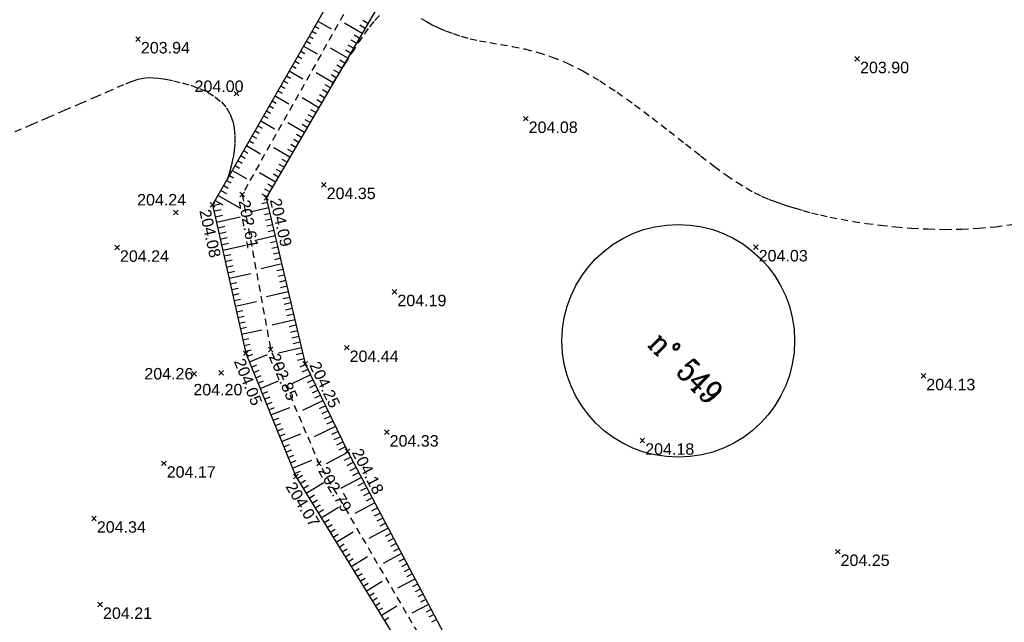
# Model space of a CAD drawing. Extents: x 1616800 to 1632437, y 2248456 to 2251974.
# Tile 244 of 256: x 1618044 to 1618129, y 2251334 to 2251386. Entities that reach past the tile are written whole.
import ezdxf
from ezdxf.enums import TextEntityAlignment as Align

# ---------------------------------------------------------------- set-up
doc = ezdxf.new("R2010")
doc.units = 0
doc.header["$LTSCALE"] = 2
doc.header["$PDMODE"] = 3
doc.header["$PDSIZE"] = 0.2
doc.linetypes.add('CONTINU', pattern=[0])
doc.linetypes.add('FOSSE', pattern=[0.5, 0.3, -0.2])
doc.layers.get('0').update_dxf_attribs({"linetype": 'CONTINUOUS'})
for name, color, linetype in [('X-PTS TOPO-TEXTE TOPOALT', 8, 'CONTINUOUS'), ('X-PTS TOPO-TOPOPOINT', 8, 'CONTINUOUS'), ('Y-FDP TOPO-CADASTRE_NUMERO', 11, 'CONTINUOUS'), ('Y-FDP TOPO-CN_1_00', 8, 'FOSSE'), ('Y-FDP TOPO-TOP_AXE_FOSSE', 8, 'CONTINUOUS'), ('Y-FDP TOPO-TOP_BARBULE', 8, 'CONTINUOUS'), ('Y-FDP TOPO-TOP_TALUS', 8, 'CONTINUOUS')]:
    doc.layers.add(name, color=color, linetype=linetype)
doc.styles.add('COMPLEX', font='complex.shx')
doc.styles.get("Standard").update_dxf_attribs({"font": 'arial.ttf'})

# ---------------------------------------------------------------- blocks, each defined once
blk = doc.blocks.new('TCPOINT')
at = {"color": 0}
blk.add_point((0, 0), dxfattribs=at)
at = {"layer": 'X-PTS TOPO-TEXTE TOPOALT'}
blk.add_attdef('ALT', text='', height=0.75, dxfattribs=at).set_placement((0.25, -0.25), align=Align.TOP_LEFT)
blk = doc.blocks.new('TCPOINT_2')
at = {"color": 0}
blk.add_point((0, 0), dxfattribs=at)
at = {"layer": 'X-PTS TOPO-TEXTE TOPOALT'}
blk.add_attdef('ALT', (0.25, 0.25), '', height=0.75, dxfattribs=at)
blk = doc.blocks.new('TCPOINT_C')
at = {"color": 0}
blk.add_point((0, 0), dxfattribs=at)
at = {"layer": 'X-PTS TOPO-TEXTE TOPOALT'}
blk.add_attdef('ALT', text='', height=0.75, dxfattribs=at).set_placement((0.5, 0.09), align=Align.MIDDLE_LEFT)

msp = doc.modelspace()

# ---------------------------------------------------------------- linework, layer by layer
at = {"layer": 'Y-FDP TOPO-CADASTRE_NUMERO'}
msp.add_circle((1618101.0233, 2251358.3748), 10.1435, dxfattribs=at)
at = {"layer": 'Y-FDP TOPO-CN_1_00', "linetype": 'FOSSE'}
for points in [[(1618070.8472, 2251380.6516), (1618071.3238, 2251381.4261), (1618071.9897, 2251382.4979), (1618072.6037, 2251383.4692), (1618073.1661, 2251384.3337), (1618073.682, 2251385.0918), (1618074.1563, 2251385.7438), (1618074.5939, 2251386.2904), (1618074.9998, 2251386.7318)], [(1618078.6048, 2251386.4556), (1618079.072, 2251386.189), (1618079.583, 2251385.9199), (1618080.1401, 2251385.653), (1618080.746, 2251385.3931), (1618081.4031, 2251385.145), (1618082.1139, 2251384.9136), (1618082.8808, 2251384.7036), (1618083.7064, 2251384.5198), (1618084.5931, 2251384.3617), (1618085.5435, 2251384.2081), (1618086.5599, 2251384.0323), (1618087.6448, 2251383.8077), (1618088.8008, 2251383.5076), (1618090.0302, 2251383.1055), (1618091.3355, 2251382.5748), (1618092.7192, 2251381.8888), (1618094.1785, 2251381.0325), (1618095.6889, 2251380.0376), (1618097.221, 2251378.9474), (1618098.7451, 2251377.8049), (1618100.2316, 2251376.6536), (1618101.6508, 2251375.5366), (1618102.9732, 2251374.4971), (1618104.1691, 2251373.5785), (1618105.2175, 2251372.8132), (1618106.1319, 2251372.1913), (1618106.9341, 2251371.6921), (1618107.6463, 2251371.2947), (1618108.2904, 2251370.9786), (1618108.8884, 2251370.7231), (1618109.4623, 2251370.5073), (1618110.0342, 2251370.3107), (1618110.6241, 2251370.1161), (1618111.2452, 2251369.9207), (1618111.9088, 2251369.7256), (1618112.6259, 2251369.5316), (1618113.408, 2251369.3395), (1618114.2663, 2251369.1503), (1618115.212, 2251368.9648), (1618116.2563, 2251368.784), (1618117.4061, 2251368.6098), (1618118.6499, 2251368.4488), (1618119.972, 2251368.3084), (1618121.3565, 2251368.1963), (1618122.7876, 2251368.12), (1618124.2495, 2251368.0872), (1618125.7263, 2251368.1053), (1618127.2022, 2251368.182), (1618128.6626, 2251368.3217), (1618130.0976, 2251368.5168)], [(1618043.2395, 2251376.6034), (1618044.6496, 2251377.2138), (1618046.0992, 2251377.8397), (1618047.537, 2251378.4599), (1618048.9117, 2251379.0535), (1618050.1722, 2251379.5993), (1618051.2671, 2251380.0762), (1618052.1604, 2251380.4679), (1618052.8776, 2251380.7764), (1618053.459, 2251381.0083), (1618053.9454, 2251381.1703), (1618054.3772, 2251381.2692), (1618054.7951, 2251381.3114), (1618055.2396, 2251381.3038), (1618055.7513, 2251381.253), (1618056.3591, 2251381.1639), (1618057.0459, 2251381.0345), (1618057.7827, 2251380.861), (1618058.5406, 2251380.6395), (1618059.2908, 2251380.3664), (1618060.0044, 2251380.0377), (1618060.6526, 2251379.6498), (1618061.2064, 2251379.1987), (1618061.6437, 2251378.6837), (1618061.9693, 2251378.1147), (1618062.1946, 2251377.5049), (1618062.3313, 2251376.8672), (1618062.3906, 2251376.2147), (1618062.3843, 2251375.5603), (1618062.3236, 2251374.917), (1618062.2202, 2251374.2979), (1618062.0863, 2251373.7144), (1618061.9374, 2251373.1716), (1618061.7901, 2251372.6732), (1618061.7294, 2251372.4621)]]:
    msp.add_lwpolyline(points, dxfattribs=at)
at = {"layer": 'Y-FDP TOPO-TOP_AXE_FOSSE', "linetype": 'FOSSE', "elevation": 201.34, "flags": 128}
msp.add_lwpolyline([(1618345.7226, 2251360.38), (1618329.8716, 2251365.804), (1618308.3316, 2251373.672), (1618293.6566, 2251378.527), (1618271.5336, 2251386.423), (1618253.2956, 2251392.776), (1618224.4006, 2251402.704), (1618207.2536, 2251409.293), (1618192.0736, 2251414.605), (1618177.4756, 2251419.986), (1618161.7616, 2251426.006), (1618144.2136, 2251431.839), (1618128.1146, 2251437.244), (1618112.9256, 2251442.926), (1618093.5746, 2251422.765), (1618085.0156, 2251409.649), (1618074.4826, 2251391.46), (1618063.0196, 2251371.133), (1618065.5016, 2251357.631), (1618069.7156, 2251347.677), (1618080.0226, 2251330.014), (1618085.9466, 2251321.616), (1618104.5726, 2251321.799), (1618118.5166, 2251324.229), (1618136.5086, 2251326.473), (1618156.2926, 2251328.253), (1618175.5956, 2251330.035), (1618211.7116, 2251334.041), (1618214.1936, 2251333.192), (1618222.8506, 2251322.127), (1618231.1446, 2251309.73), (1618244.5446, 2251290.968), (1618252.1488, 2251280.321)], dxfattribs=at)
at = {"layer": 'Y-FDP TOPO-TOP_BARBULE'}
for p, q in [((1618069.3654, 2251385.7937), (1618069.714, 2251385.594)), ((1618069.6139, 2251386.2276), (1618070.7737, 2251385.5633)), ((1618073.4811, 2251385.1662), (1618071.9475, 2251386.061)), ((1618073.733, 2251385.5981), (1618073.2714, 2251385.8674)), ((1618073.985, 2251386.03), (1618073.5219, 2251386.3002)), ((1618068.8683, 2251384.926), (1618069.2184, 2251384.7255)), ((1618069.1169, 2251385.3598), (1618069.4662, 2251385.1597)), ((1618073.2291, 2251384.7344), (1618072.7705, 2251385.0019)), ((1618068.3713, 2251384.0582), (1618069.5427, 2251383.3873)), ((1618068.6198, 2251384.4921), (1618068.9706, 2251384.2912)), ((1618072.2213, 2251383.0069), (1618070.713, 2251383.8868)), ((1618072.7252, 2251383.8706), (1618072.2697, 2251384.1364)), ((1618072.9771, 2251384.3025), (1618072.5201, 2251384.5691)), ((1618067.8743, 2251383.1905), (1618068.2271, 2251382.9884)), ((1618068.1228, 2251383.6243), (1618068.4749, 2251383.4227)), ((1618072.4732, 2251383.4387), (1618072.0192, 2251383.7036)), ((1618067.3773, 2251382.3227), (1618067.7315, 2251382.1199)), ((1618067.6258, 2251382.7566), (1618067.9793, 2251382.5541)), ((1618071.7173, 2251382.1431), (1618071.2679, 2251382.4053)), ((1618071.9693, 2251382.575), (1618071.5183, 2251382.8381)), ((1618066.8803, 2251381.455), (1618067.2359, 2251381.2513)), ((1618067.1288, 2251381.8889), (1618068.3118, 2251381.2113)), ((1618070.9615, 2251380.8475), (1618069.4785, 2251381.7127)), ((1618071.2134, 2251381.2794), (1618070.767, 2251381.5398)), ((1618071.4654, 2251381.7112), (1618071.0175, 2251381.9726)), ((1618066.3833, 2251380.5873), (1618066.7402, 2251380.3828)), ((1618066.6318, 2251381.0211), (1618066.9881, 2251380.8171)), ((1618070.7095, 2251380.4156), (1618070.2661, 2251380.6743)), ((1618065.8862, 2251379.7195), (1618067.0808, 2251379.0353)), ((1618066.1347, 2251380.1534), (1618066.4924, 2251379.9485)), ((1618069.7017, 2251378.6881), (1618068.244, 2251379.5385)), ((1618070.2056, 2251379.5519), (1618069.7653, 2251379.8088)), ((1618070.4575, 2251379.9837), (1618070.0157, 2251380.2415)), ((1618065.3892, 2251378.8518), (1618065.749, 2251378.6457)), ((1618065.6377, 2251379.2856), (1618065.9968, 2251379.08)), ((1618069.9536, 2251379.12), (1618069.5148, 2251379.376)), ((1618064.8922, 2251377.984), (1618065.2534, 2251377.7772)), ((1618065.1407, 2251378.4179), (1618065.5012, 2251378.2114)), ((1618069.1977, 2251377.8244), (1618068.7635, 2251378.0777)), ((1618069.4497, 2251378.2562), (1618069.0139, 2251378.5105)), ((1618064.3952, 2251377.1163), (1618064.7577, 2251376.9086)), ((1618064.6437, 2251377.5502), (1618065.8499, 2251376.8593)), ((1618068.4419, 2251376.5287), (1618067.0095, 2251377.3644)), ((1618068.6938, 2251376.9606), (1618068.2626, 2251377.2122)), ((1618068.9458, 2251377.3925), (1618068.513, 2251377.6449)), ((1618063.8982, 2251376.2486), (1618064.2621, 2251376.0401)), ((1618064.1467, 2251376.6824), (1618064.5099, 2251376.4744)), ((1618068.1899, 2251376.0969), (1618067.7617, 2251376.3467)), ((1618063.4011, 2251375.3808), (1618064.6189, 2251374.6833)), ((1618063.6497, 2251375.8147), (1618064.0143, 2251375.6058)), ((1618067.1821, 2251374.3694), (1618065.7751, 2251375.1902)), ((1618067.686, 2251375.2331), (1618067.2608, 2251375.4811)), ((1618067.9379, 2251375.665), (1618067.5113, 2251375.9139)), ((1618062.9041, 2251374.5131), (1618063.2709, 2251374.303)), ((1618063.1526, 2251374.9469), (1618063.5187, 2251374.7373)), ((1618067.434, 2251374.8012), (1618067.0104, 2251375.0484)), ((1618062.4071, 2251373.6453), (1618062.7752, 2251373.4345)), ((1618062.6556, 2251374.0792), (1618063.023, 2251373.8688)), ((1618066.6781, 2251373.5056), (1618066.2591, 2251373.7501)), ((1618066.9301, 2251373.9375), (1618066.5095, 2251374.1829)), ((1618061.9101, 2251372.7776), (1618062.2796, 2251372.5659)), ((1618062.1586, 2251373.2115), (1618063.388, 2251372.5073)), ((1618065.9223, 2251372.21), (1618064.5406, 2251373.0161)), ((1618066.1742, 2251372.6419), (1618065.7582, 2251372.8846)), ((1618066.4262, 2251373.0737), (1618066.0086, 2251373.3173)), ((1618061.4131, 2251371.9099), (1618061.8057, 2251371.685)), ((1618061.6616, 2251372.3437), (1618062.0318, 2251372.1317)), ((1618065.6703, 2251371.7781), (1618065.2573, 2251372.019)), ((1618060.9161, 2251371.0421), (1618062.8119, 2251369.9562)), ((1618061.1646, 2251371.476), (1618061.6452, 2251371.2007)), ((1618065.1664, 2251370.9144), (1618064.7564, 2251371.1535)), ((1618065.4183, 2251371.3462), (1618065.0069, 2251371.5863)), ((1618060.4559, 2251370.1688), (1618061.0876, 2251370.3107)), ((1618060.6675, 2251370.6082), (1618061.3243, 2251370.232)), ((1618065.2183, 2251370.4369), (1618064.7418, 2251370.3252)), ((1618060.5654, 2251369.681), (1618061.1926, 2251369.8218)), ((1618060.6749, 2251369.1931), (1618061.2975, 2251369.3329)), ((1618060.7845, 2251368.7053), (1618062.8446, 2251369.1678)), ((1618065.3324, 2251369.9501), (1618063.7253, 2251369.5735)), ((1618065.4464, 2251369.4632), (1618064.9587, 2251369.3489)), ((1618060.894, 2251368.2174), (1618061.5074, 2251368.3551)), ((1618065.5605, 2251368.9764), (1618065.0671, 2251368.8608)), ((1618065.6746, 2251368.4896), (1618065.1755, 2251368.3727)), ((1618061.0035, 2251367.7295), (1618061.6124, 2251367.8662)), ((1618065.9027, 2251367.516), (1618064.2014, 2251367.1173)), ((1618065.7887, 2251368.0028), (1618065.2839, 2251367.8845)), ((1618061.1131, 2251367.2417), (1618061.7174, 2251367.3774)), ((1618061.2226, 2251366.7538), (1618061.8223, 2251366.8885)), ((1618061.3321, 2251366.266), (1618063.316, 2251366.7114)), ((1618066.0168, 2251367.0292), (1618065.5007, 2251366.9083)), ((1618061.4416, 2251365.7781), (1618062.0322, 2251365.9107)), ((1618066.1309, 2251366.5424), (1618065.6092, 2251366.4201)), ((1618066.2449, 2251366.0555), (1618065.7176, 2251365.932)), ((1618061.5512, 2251365.2903), (1618062.1372, 2251365.4218)), ((1618061.6607, 2251364.8024), (1618062.2421, 2251364.9329)), ((1618066.4731, 2251365.0819), (1618064.6775, 2251364.6612)), ((1618066.359, 2251365.5687), (1618065.826, 2251365.4438)), ((1618061.7702, 2251364.3146), (1618062.3471, 2251364.4441)), ((1618061.8798, 2251363.8267), (1618063.7874, 2251364.255)), ((1618066.5871, 2251364.5951), (1618066.0428, 2251364.4676)), ((1618066.7012, 2251364.1083), (1618066.1512, 2251363.9794)), ((1618061.9893, 2251363.3388), (1618062.557, 2251363.4663)), ((1618066.8153, 2251363.6215), (1618066.2597, 2251363.4913)), ((1618066.9294, 2251363.1347), (1618066.3681, 2251363.0031)), ((1618062.0988, 2251362.851), (1618062.662, 2251362.9774)), ((1618062.2084, 2251362.3631), (1618062.7669, 2251362.4885)), ((1618067.0434, 2251362.6478), (1618065.1536, 2251362.205)), ((1618062.3179, 2251361.8753), (1618062.8719, 2251361.9997)), ((1618062.4274, 2251361.3874), (1618064.2588, 2251361.7986)), ((1618067.1575, 2251362.161), (1618066.5849, 2251362.0269)), ((1618067.2716, 2251361.6742), (1618066.6933, 2251361.5387)), ((1618062.537, 2251360.8996), (1618063.0818, 2251361.0219)), ((1618067.3856, 2251361.1874), (1618066.8017, 2251361.0506)), ((1618067.4997, 2251360.7006), (1618066.9101, 2251360.5624)), ((1618062.6465, 2251360.4117), (1618063.1867, 2251360.533)), ((1618062.756, 2251359.9239), (1618063.2917, 2251360.0441)), ((1618067.6138, 2251360.2138), (1618065.6297, 2251359.7489)), ((1618067.7279, 2251359.727), (1618067.127, 2251359.5862)), ((1618062.8656, 2251359.436), (1618063.3967, 2251359.5552)), ((1618062.9751, 2251358.9481), (1618064.7302, 2251359.3422)), ((1618067.8419, 2251359.2401), (1618067.2354, 2251359.098)), ((1618063.0846, 2251358.4603), (1618063.6066, 2251358.5775)), ((1618063.1942, 2251357.9724), (1618063.7115, 2251358.0886)), ((1618067.956, 2251358.7533), (1618067.3438, 2251358.6099)), ((1618068.0701, 2251358.2665), (1618067.4522, 2251358.1217)), ((1618063.3037, 2251357.4846), (1618063.8165, 2251357.5997)), ((1618063.46, 2251357.0113), (1618063.9415, 2251357.2062)), ((1618063.6476, 2251356.5479), (1618065.227, 2251357.1872)), ((1618068.1841, 2251357.7797), (1618066.186, 2251357.3115)), ((1618068.2982, 2251357.2929), (1618067.7189, 2251357.1571)), ((1618063.8352, 2251356.0844), (1618064.3108, 2251356.2769)), ((1618068.4123, 2251356.8061), (1618067.853, 2251356.675)), ((1618068.5389, 2251356.3237), (1618068.0443, 2251356.084)), ((1618064.0228, 2251355.6209), (1618064.5002, 2251355.8141)), ((1618068.9751, 2251355.4238), (1618067.2896, 2251354.6069)), ((1618068.757, 2251355.8738), (1618068.2569, 2251355.6314)), ((1618064.2104, 2251355.1575), (1618064.6895, 2251355.3514)), ((1618064.398, 2251354.694), (1618064.8789, 2251354.8886)), ((1618064.5856, 2251354.2305), (1618066.1944, 2251354.8817)), ((1618069.1932, 2251354.9739), (1618068.682, 2251354.7262)), ((1618064.7732, 2251353.767), (1618065.2576, 2251353.9631)), ((1618069.4112, 2251354.524), (1618068.8946, 2251354.2736)), ((1618069.6293, 2251354.074), (1618069.1072, 2251353.821)), ((1618064.9608, 2251353.3036), (1618065.447, 2251353.5004)), ((1618065.1484, 2251352.8401), (1618065.6364, 2251353.0376)), ((1618070.0655, 2251353.1742), (1618068.2884, 2251352.3129)), ((1618069.8474, 2251353.6241), (1618069.3198, 2251353.3684)), ((1618065.3361, 2251352.3766), (1618065.8257, 2251352.5749)), ((1618065.5237, 2251351.9132), (1618067.1618, 2251352.5763)), ((1618070.2836, 2251352.7242), (1618069.745, 2251352.4632)), ((1618070.5016, 2251352.2743), (1618069.9575, 2251352.0106)), ((1618065.7113, 2251351.4497), (1618066.2045, 2251351.6493)), ((1618065.8989, 2251350.9862), (1618066.3938, 2251351.1866)), ((1618070.7197, 2251351.8244), (1618070.1701, 2251351.558)), ((1618070.9378, 2251351.3744), (1618070.3827, 2251351.1054)), ((1618066.0865, 2251350.5228), (1618066.5832, 2251350.7238)), ((1618066.4617, 2251349.5958), (1618068.1292, 2251350.2708)), ((1618071.1559, 2251350.9245), (1618069.2872, 2251350.0188)), ((1618071.374, 2251350.4746), (1618070.8079, 2251350.2002)), ((1618066.2741, 2251350.0593), (1618066.7726, 2251350.2611)), ((1618071.5921, 2251350.0246), (1618071.0205, 2251349.7476)), ((1618071.8101, 2251349.5747), (1618071.233, 2251349.295)), ((1618066.6493, 2251349.1324), (1618067.1513, 2251349.3356)), ((1618066.8369, 2251348.6689), (1618067.3407, 2251348.8728)), ((1618072.2493, 2251348.6764), (1618070.3425, 2251347.6709)), ((1618072.0282, 2251349.1248), (1618071.4456, 2251348.8424)), ((1618067.0245, 2251348.2054), (1618067.53, 2251348.41)), ((1618067.2121, 2251347.7419), (1618067.7194, 2251347.9473)), ((1618067.3997, 2251347.2785), (1618069.0966, 2251347.9654)), ((1618072.4826, 2251348.2341), (1618071.9151, 2251347.9349)), ((1618072.7158, 2251347.7918), (1618072.1529, 2251347.495)), ((1618067.5873, 2251346.815), (1618068.0982, 2251347.0218)), ((1618072.949, 2251347.3496), (1618072.3907, 2251347.0551)), ((1618073.1822, 2251346.9073), (1618072.6284, 2251346.6153)), ((1618067.8069, 2251346.3677), (1618068.2788, 2251346.6582)), ((1618068.069, 2251345.9419), (1618068.5385, 2251346.231)), ((1618068.5933, 2251345.0904), (1618070.1422, 2251346.044)), ((1618073.4154, 2251346.465), (1618071.5847, 2251345.4996)), ((1618073.6487, 2251346.0227), (1618073.104, 2251345.7355)), ((1618068.3311, 2251345.5161), (1618068.7982, 2251345.8037)), ((1618073.8819, 2251345.5805), (1618073.3418, 2251345.2956)), ((1618074.1151, 2251345.1382), (1618073.5796, 2251344.8558)), ((1618068.8554, 2251344.6646), (1618069.3177, 2251344.9492)), ((1618069.1176, 2251344.2388), (1618069.5774, 2251344.5219)), ((1618074.3483, 2251344.6959), (1618073.8174, 2251344.4159)), ((1618069.3797, 2251343.8131), (1618069.8371, 2251344.0947)), ((1618069.6419, 2251343.3873), (1618070.0969, 2251343.6674)), ((1618069.904, 2251342.9615), (1618071.4126, 2251343.8904)), ((1618074.5816, 2251344.2536), (1618072.8269, 2251343.3283)), ((1618074.8148, 2251343.8114), (1618074.2929, 2251343.5362)), ((1618070.1662, 2251342.5358), (1618070.6163, 2251342.8129)), ((1618075.048, 2251343.3691), (1618074.5307, 2251343.0963)), ((1618075.2812, 2251342.9268), (1618074.7685, 2251342.6564)), ((1618070.4283, 2251342.11), (1618070.876, 2251342.3857)), ((1618070.6904, 2251341.6842), (1618071.1358, 2251341.9584)), ((1618071.2147, 2251340.8327), (1618072.683, 2251341.7367)), ((1618075.7477, 2251342.0423), (1618074.069, 2251341.1571)), ((1618075.5145, 2251342.4845), (1618075.0063, 2251342.2166)), ((1618070.9526, 2251341.2584), (1618071.3955, 2251341.5311)), ((1618075.9809, 2251341.6), (1618075.4819, 2251341.3368)), ((1618076.2141, 2251341.1577), (1618075.7196, 2251340.897)), ((1618071.4769, 2251340.4069), (1618071.915, 2251340.6766)), ((1618071.739, 2251339.9811), (1618072.1747, 2251340.2494)), ((1618076.4473, 2251340.7154), (1618075.9574, 2251340.4571)), ((1618076.6806, 2251340.2732), (1618076.1952, 2251340.0172)), ((1618072.0012, 2251339.5554), (1618072.4344, 2251339.8221)), ((1618072.2633, 2251339.1296), (1618072.6941, 2251339.3948)), ((1618072.5255, 2251338.7038), (1618073.9535, 2251339.583)), ((1618076.9138, 2251339.8309), (1618075.3112, 2251338.9858)), ((1618077.147, 2251339.3886), (1618076.6708, 2251339.1375)), ((1618072.7876, 2251338.2781), (1618073.2136, 2251338.5403)), ((1618077.3802, 2251338.9463), (1618076.9086, 2251338.6976)), ((1618077.6135, 2251338.5041), (1618077.1464, 2251338.2577)), ((1618073.0498, 2251337.8523), (1618073.4733, 2251338.1131)), ((1618073.3119, 2251337.4265), (1618073.733, 2251337.6858)), ((1618073.8362, 2251336.575), (1618075.2239, 2251337.4294)), ((1618078.0799, 2251337.6195), (1618076.5533, 2251336.8145)), ((1618077.8467, 2251338.0618), (1618077.3841, 2251337.8179)), ((1618073.574, 2251337.0007), (1618073.9928, 2251337.2586)), ((1618078.3131, 2251337.1772), (1618077.8597, 2251336.9381)), ((1618078.5463, 2251336.735), (1618078.0975, 2251336.4983)), ((1618074.0983, 2251336.1492), (1618074.5122, 2251336.404)), ((1618074.3605, 2251335.7234), (1618074.772, 2251335.9768)), ((1618078.7796, 2251336.2927), (1618078.3353, 2251336.0584)), ((1618079.0128, 2251335.8504), (1618078.5731, 2251335.6185)), ((1618074.6226, 2251335.2977), (1618075.0317, 2251335.5495)), ((1618074.8848, 2251334.8719), (1618075.2914, 2251335.1223)), ((1618075.1469, 2251334.4461), (1618076.4943, 2251335.2757)), ((1618079.246, 2251335.4081), (1618077.7955, 2251334.6432)), ((1618079.4792, 2251334.9659), (1618079.0486, 2251334.7388)), ((1618075.4091, 2251334.0204), (1618075.8109, 2251334.2677)), ((1618079.7125, 2251334.5236), (1618079.2864, 2251334.2989)), ((1618079.9457, 2251334.0813), (1618079.5242, 2251333.8591))]:
    msp.add_line(p, q, dxfattribs=at)
at = {"layer": 'Y-FDP TOPO-TOP_TALUS', "linetype": 'CONTINU', "elevation": 201.34, "flags": 128}
msp.add_lwpolyline([(1618112.1196, 2251444.411), (1618092.2356, 2251423.793), (1618083.8926, 2251410.525), (1618073.1006, 2251392.315), (1618060.4446, 2251370.219), (1618063.3476, 2251357.289), (1618067.6946, 2251346.55), (1618078.4576, 2251329.069), (1618085.1076, 2251318.638)], dxfattribs=at)
at = {"layer": 'Y-FDP TOPO-TOP_TALUS', "elevation": 201.34, "flags": 128}
msp.add_lwpolyline([(1618076.7416, 2251390.755), (1618065.1236, 2251370.841), (1618068.5126, 2251356.378), (1618072.2026, 2251348.765), (1618081.6296, 2251330.888), (1618086.7366, 2251323.829), (1618104.4946, 2251323.54), (1618118.2186, 2251326.093), (1618136.1806, 2251328.289), (1618156.6396, 2251330.131), (1618175.7606, 2251331.883), (1618193.9326, 2251334.075), (1618211.9086, 2251336.64), (1618215.1836, 2251335.232), (1618224.5306, 2251322.798), (1618232.3986, 2251311.28), (1618246.1146, 2251291.86), (1618252.6596, 2251282.5932)], dxfattribs=at)

# ---------------------------------------------------------------- block references
at = {"layer": 'X-PTS TOPO-TOPOPOINT'}
ref = msp.add_blockref('TCPOINT', (1618053.9446, 2251384.666, 203.94), dxfattribs=at)
ref.add_attrib('ALT', '203.94', dxfattribs={"layer": 'X-PTS TOPO-TEXTE TOPOALT', "height": 1, "rotation": 360}).set_placement((1618054.1946, 2251384.416, 203.94), align=Align.TOP_LEFT)
ref = msp.add_blockref('TCPOINT', (1618116.6156, 2251382.943, 203.9), dxfattribs=at)
ref.add_attrib('ALT', '203.90', dxfattribs={"layer": 'X-PTS TOPO-TEXTE TOPOALT', "height": 1, "rotation": 0}).set_placement((1618116.8656, 2251382.693, 203.9), align=Align.TOP_LEFT)
ref = msp.add_blockref('TCPOINT', (1618062.5206, 2251379.912, 204), dxfattribs=at)
ref.add_attrib('ALT', '204.00', dxfattribs={"layer": 'X-PTS TOPO-TEXTE TOPOALT', "height": 1, "rotation": 0.000001}).set_placement((1618058.8701, 2251381.0597, 204), align=Align.TOP_LEFT)
ref = msp.add_blockref('TCPOINT', (1618087.7376, 2251377.734, 204.08), dxfattribs=at)
ref.add_attrib('ALT', '204.08', dxfattribs={"layer": 'X-PTS TOPO-TEXTE TOPOALT', "height": 1, "rotation": 360}).set_placement((1618087.9876, 2251377.484, 204.08), align=Align.TOP_LEFT)
ref = msp.add_blockref('TCPOINT', (1618070.1336, 2251371.976, 204.35), dxfattribs=at)
ref.add_attrib('ALT', '204.35', dxfattribs={"layer": 'X-PTS TOPO-TEXTE TOPOALT', "height": 1, "rotation": 0}).set_placement((1618070.3836, 2251371.726, 204.35), align=Align.TOP_LEFT)
ref = msp.add_blockref('TCPOINT', (1618057.2306, 2251369.55, 204.24), dxfattribs=at)
ref.add_attrib('ALT', '204.24', dxfattribs={"layer": 'X-PTS TOPO-TEXTE TOPOALT', "height": 1, "rotation": 0}).set_placement((1618053.8666, 2251371.1696, 204.24), align=Align.TOP_LEFT)
ref = msp.add_blockref('TCPOINT_C', (1618063.0196, 2251371.133, 202.61), dxfattribs=dict(at, rotation=280.4160886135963))
ref.add_attrib('ALT', '202.61', dxfattribs={"layer": 'X-PTS TOPO-TEXTE TOPOALT', "height": 1, "rotation": 280.416089}).set_placement((1618063.1985, 2251370.6575, 202.61), align=Align.MIDDLE_LEFT)
ref = msp.add_blockref('TCPOINT_2', (1618065.1236, 2251370.841, 204.09), dxfattribs=dict(at, rotation=283.1877354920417))
ref.add_attrib('ALT', '204.09', (1618065.424, 2251370.6546, 204.09), dxfattribs={"layer": 'X-PTS TOPO-TEXTE TOPOALT', "height": 1, "rotation": 283.187736})
ref = msp.add_blockref('TCPOINT', (1618060.4446, 2251370.219, 204.08), dxfattribs=dict(at, rotation=282.6540200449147))
ref.add_attrib('ALT', '204.08', dxfattribs={"layer": 'X-PTS TOPO-TEXTE TOPOALT', "height": 1, "rotation": 282.65402}).set_placement((1618060.2554, 2251369.9203, 204.08), align=Align.TOP_LEFT)
ref = msp.add_blockref('TCPOINT', (1618052.1206, 2251366.511, 204.24), dxfattribs=at)
ref.add_attrib('ALT', '204.24', dxfattribs={"layer": 'X-PTS TOPO-TEXTE TOPOALT', "height": 1, "rotation": 0}).set_placement((1618052.3706, 2251366.261, 204.24), align=Align.TOP_LEFT)
ref = msp.add_blockref('TCPOINT', (1618107.7836, 2251366.543, 204.03), dxfattribs=at)
ref.add_attrib('ALT', '204.03', dxfattribs={"layer": 'X-PTS TOPO-TEXTE TOPOALT', "height": 1, "rotation": 0}).set_placement((1618108.0336, 2251366.293, 204.03), align=Align.TOP_LEFT)
ref = msp.add_blockref('TCPOINT', (1618076.2996, 2251362.642, 204.19), dxfattribs=at)
ref.add_attrib('ALT', '204.19', dxfattribs={"layer": 'X-PTS TOPO-TEXTE TOPOALT', "height": 1}).set_placement((1618076.5496, 2251362.392, 204.19), align=Align.TOP_LEFT)
ref = msp.add_blockref('TCPOINT', (1618063.3476, 2251357.289, 204.05), dxfattribs=dict(at, rotation=292.0374275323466))
ref.add_attrib('ALT', '204.05', dxfattribs={"layer": 'X-PTS TOPO-TEXTE TOPOALT', "height": 1, "rotation": 292.037427}).set_placement((1618063.2097, 2251356.9635, 204.05), align=Align.TOP_LEFT)
ref = msp.add_blockref('TCPOINT_C', (1618065.5016, 2251357.631, 202.85), dxfattribs=dict(at, rotation=292.9452434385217))
ref.add_attrib('ALT', '202.85', dxfattribs={"layer": 'X-PTS TOPO-TEXTE TOPOALT', "height": 1, "rotation": 292.945243}).set_placement((1618065.7794, 2251357.2056, 202.85), align=Align.MIDDLE_LEFT)
ref = msp.add_blockref('TCPOINT', (1618072.1326, 2251357.78, 204.44), dxfattribs=at)
ref.add_attrib('ALT', '204.44', dxfattribs={"layer": 'X-PTS TOPO-TEXTE TOPOALT', "height": 1, "rotation": 360}).set_placement((1618072.3826, 2251357.53, 204.44), align=Align.TOP_LEFT)
ref = msp.add_blockref('TCPOINT_2', (1618068.5126, 2251356.378, 204.25), dxfattribs=dict(at, rotation=295.8593395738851))
ref.add_attrib('ALT', '204.25', (1618068.8466, 2251356.2621, 204.25), dxfattribs={"layer": 'X-PTS TOPO-TEXTE TOPOALT', "height": 1, "rotation": 295.859339})
ref = msp.add_blockref('TCPOINT', (1618058.8366, 2251355.491, 204.26), dxfattribs=at)
ref.add_attrib('ALT', '204.26', dxfattribs={"layer": 'X-PTS TOPO-TEXTE TOPOALT', "height": 1, "rotation": 0.000001}).set_placement((1618054.4955, 2251356.0108, 204.26), align=Align.TOP_LEFT)
ref = msp.add_blockref('TCPOINT', (1618061.1796, 2251355.577, 204.2), dxfattribs=at)
ref.add_attrib('ALT', '204.20', dxfattribs={"layer": 'X-PTS TOPO-TEXTE TOPOALT', "height": 1, "rotation": 0.000001}).set_placement((1618058.7689, 2251354.6205, 204.2), align=Align.TOP_LEFT)
ref = msp.add_blockref('TCPOINT', (1618122.3886, 2251355.316, 204.13), dxfattribs=at)
ref.add_attrib('ALT', '204.13', dxfattribs={"layer": 'X-PTS TOPO-TEXTE TOPOALT', "height": 1, "rotation": 0}).set_placement((1618122.6386, 2251355.066, 204.13), align=Align.TOP_LEFT)
ref = msp.add_blockref('TCPOINT', (1618075.6206, 2251350.409, 204.33), dxfattribs=at)
ref.add_attrib('ALT', '204.33', dxfattribs={"layer": 'X-PTS TOPO-TEXTE TOPOALT', "height": 1, "rotation": 0}).set_placement((1618075.8706, 2251350.159, 204.33), align=Align.TOP_LEFT)
ref = msp.add_blockref('TCPOINT', (1618097.8936, 2251349.698, 204.18), dxfattribs=at)
ref.add_attrib('ALT', '204.18', dxfattribs={"layer": 'X-PTS TOPO-TEXTE TOPOALT', "height": 1, "rotation": 0}).set_placement((1618098.1436, 2251349.448, 204.18), align=Align.TOP_LEFT)
ref = msp.add_blockref('TCPOINT_2', (1618072.2026, 2251348.765, 204.18), dxfattribs=dict(at, rotation=297.803829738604))
ref.add_attrib('ALT', '204.18', (1618072.5403, 2251348.6605, 204.18), dxfattribs={"layer": 'X-PTS TOPO-TEXTE TOPOALT', "height": 1, "rotation": 297.80383})
ref = msp.add_blockref('TCPOINT', (1618056.1946, 2251347.7, 204.17), dxfattribs=at)
ref.add_attrib('ALT', '204.17', dxfattribs={"layer": 'X-PTS TOPO-TEXTE TOPOALT', "height": 1, "rotation": 360}).set_placement((1618056.4446, 2251347.45, 204.17), align=Align.TOP_LEFT)
ref = msp.add_blockref('TCPOINT_C', (1618069.7156, 2251347.677, 202.79), dxfattribs=dict(at, rotation=300.2651090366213))
ref.add_attrib('ALT', '202.79', dxfattribs={"layer": 'X-PTS TOPO-TEXTE TOPOALT', "height": 1, "rotation": 300.265109}).set_placement((1618070.0453, 2251347.2905, 202.79), align=Align.MIDDLE_LEFT)
ref = msp.add_blockref('TCPOINT', (1618067.6946, 2251346.55, 204.07), dxfattribs=dict(at, rotation=301.6204842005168))
ref.add_attrib('ALT', '204.07', dxfattribs={"layer": 'X-PTS TOPO-TEXTE TOPOALT', "height": 1, "rotation": 301.620484}).set_placement((1618067.6128, 2251346.206, 204.07), align=Align.TOP_LEFT)
ref = msp.add_blockref('TCPOINT', (1618050.1056, 2251342.904, 204.34), dxfattribs=at)
ref.add_attrib('ALT', '204.34', dxfattribs={"layer": 'X-PTS TOPO-TEXTE TOPOALT', "height": 1, "rotation": 360}).set_placement((1618050.3556, 2251342.654, 204.34), align=Align.TOP_LEFT)
ref = msp.add_blockref('TCPOINT', (1618114.9196, 2251340.006, 204.25), dxfattribs=at)
ref.add_attrib('ALT', '204.25', dxfattribs={"layer": 'X-PTS TOPO-TEXTE TOPOALT', "height": 1, "rotation": 0}).set_placement((1618115.1696, 2251339.756, 204.25), align=Align.TOP_LEFT)
ref = msp.add_blockref('TCPOINT', (1618050.6446, 2251335.393, 204.21), dxfattribs=at)
ref.add_attrib('ALT', '204.21', dxfattribs={"layer": 'X-PTS TOPO-TEXTE TOPOALT', "height": 1, "rotation": 360}).set_placement((1618050.8946, 2251335.143, 204.21), align=Align.TOP_LEFT)

# ---------------------------------------------------------------- texts
at = {"layer": 'Y-FDP TOPO-CADASTRE_NUMERO', "style": 'COMPLEX', "width": 0.8}
msp.add_text('n° 549', height=2, rotation=315.424611, dxfattribs=at).set_placement((1618098.293, 2251357.9964))

doc.saveas('drawing.dxf')
